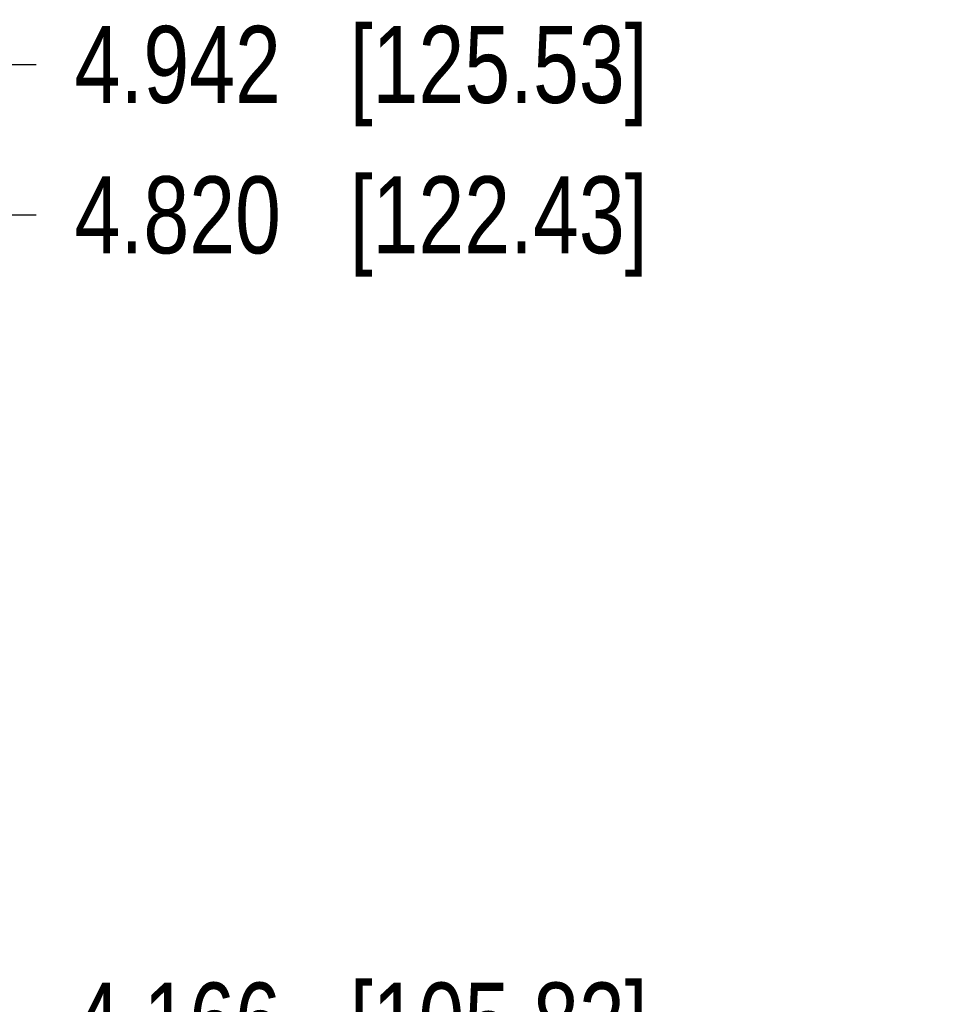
# Model space of a CAD drawing. Header units: inches. Extents: x 0 to 34, y 0 to 22.
# Tile 17 of 29: x 12.8 to 14.4, y 14.7 to 16.3. Entities that reach past the tile are written whole.
import ezdxf

# ---------------------------------------------------------------- set-up
doc = ezdxf.new("R2010")
doc.units = ezdxf.units.IN
doc.header["$LTSCALE"] = 1.87
doc.header["$MEASUREMENT"] = 0
doc.layers.get('0').update_dxf_attribs({"linetype": 'CONTINUOUS'})
doc.layers.add('DIMENSIONS', color=7, linetype='CONTINUOUS')
doc.styles.get("Standard").update_dxf_attribs({"font": 'txt', "width": 0.8})
doc.dimstyles.new('DIMSTYLE_2', dxfattribs={"dimtxt": 0.125, "dimasz": 0.18, "dimexe": 0.18, "dimexo": 0.0625, "dimgap": 0.09, "dimtad": 0, "dimtih": 1, "dimtoh": 1, "dimdec": 3, "dimlfac": 0.5, "dimzin": 4, "dimdsep": 46, "dimtxsty": 'STANDARD', "dimblk": '_FILLED', "dimblk1": '_FILLED', "dimblk2": '_FILLED', "dimcen": 0.09, "dimadec": 0, "dimazin": 0, "dimtp": 0.01, "dimtm": 0.01, "dimtfac": 1, "dimtdec": 3, "dimtofl": 0, "dimtmove": 0, "dimatfit": 3, "dimldrblk": '_FILLED', "dimfxl": 1, "dimtolj": 1, "dimtzin": 4, "dimarcsym": 0})

# ---------------------------------------------------------------- blocks, each defined once
blk = doc.blocks.new('*D4')
at = {"layer": 'DIMENSIONS', "color": 2, "linetype": 'CONTINUOUS'}
blk.add_line((12.245, 16.1842), (12.8667, 16.1842), dxfattribs=at)
at = {"layer": 'DIMENSIONS', "color": 2, "linetype": 'CONTINUOUS', "insert": (12.9292, 16.2467), "char_height": 0.125, "width": 1.425, "attachment_point": 1, "line_spacing_factor": 0.9}
blk.add_mtext('4.942{\\Ftxt.shx;\\W1.000000;\\H0.125000; }[125.53]', dxfattribs=at)
blk = doc.blocks.new('_FILLED')
at = {"color": 0, "linetype": 'BYBLOCK'}
blk.add_solid([(0, 0), (-1, 0.1736), (-1, -0.1736)], dxfattribs=at)
blk = doc.blocks.new('*D14')
at = {"layer": 'DIMENSIONS', "color": 2, "linetype": 'CONTINUOUS'}
blk.add_line((12.0717, 14.6322), (12.8667, 14.6322), dxfattribs=at)
at = {"layer": 'DIMENSIONS', "color": 2, "linetype": 'CONTINUOUS', "insert": (12.9292, 14.6947), "char_height": 0.125, "width": 1.425, "attachment_point": 1, "line_spacing_factor": 0.9}
blk.add_mtext('4.166{\\Ftxt.shx;\\W1.000000;\\H0.125000; }[105.82]', dxfattribs=at)
blk = doc.blocks.new('*D15')
at = {"layer": 'DIMENSIONS', "color": 2, "linetype": 'CONTINUOUS'}
blk.add_line((11.9657, 15.9402), (12.8667, 15.9402), dxfattribs=at)
at = {"layer": 'DIMENSIONS', "color": 2, "linetype": 'CONTINUOUS', "insert": (12.9292, 16.0027), "char_height": 0.125, "width": 1.425, "attachment_point": 1, "line_spacing_factor": 0.9}
blk.add_mtext('4.820{\\Ftxt.shx;\\W1.000000;\\H0.125000; }[122.43]', dxfattribs=at)

msp = doc.modelspace()

# ---------------------------------------------------------------- dimensions: what is measured, and where the dimension line sits
at = {"layer": 'DIMENSIONS', "color": 2, "linetype": 'CONTINUOUS'}
for feature_location, offset, origin, picture, middle in [((12.245, 16.1842), (0.6217, 0), (10.8792, 6.3002), '*D4', (13.6417, 16.1842)), ((11.9657, 15.9402), (0.901, 0), (11.9032, 6.3002), '*D15', (13.6417, 15.9402)), ((12.0717, 14.6322), (0.795, 0), (12.0092, 6.3002), '*D14', (13.6417, 14.6322))]:
    dim = msp.add_ordinate_dim(feature_location=feature_location, offset=offset, dtype=0, origin=origin, dimstyle='DIMSTYLE_2', dxfattribs=at)
    dim.commit()
    dim.dimension.update_dxf_attribs({"geometry": picture, "text_midpoint": middle})

doc.saveas('drawing.dxf')
